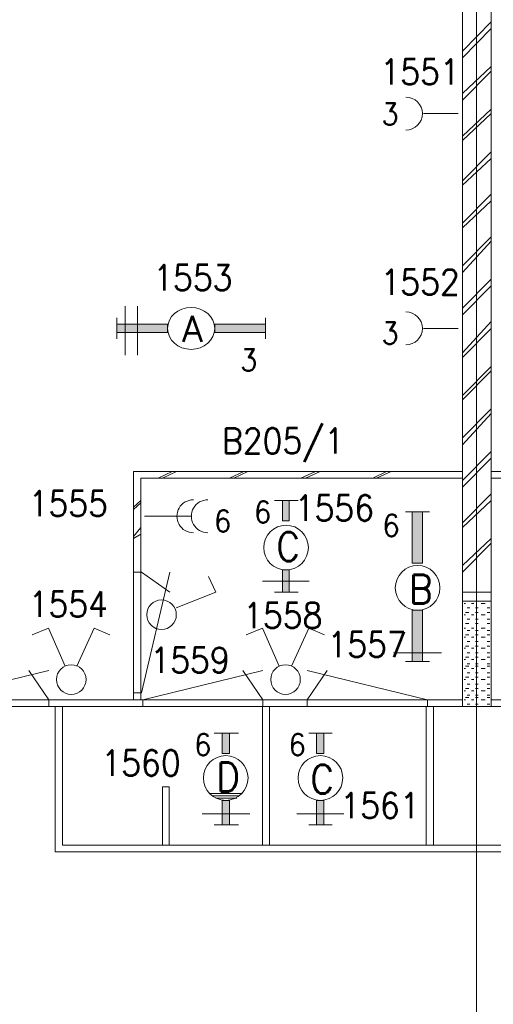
# Model space of a CAD drawing. Header units: metres. Extents: x -167 to -48, y -1901 to -1817.
# Tile 51 of 55: x -70.74 to -67.42, y -1851.57 to -1844.7. Entities that reach past the tile are written whole.
import ezdxf
from ezdxf.enums import TextEntityAlignment as Align

# ---------------------------------------------------------------- set-up
doc = ezdxf.new("R2010")
doc.units = ezdxf.units.M
doc.header["$MEASUREMENT"] = 0
doc.layers.add('Level 1', color=1, linetype='Continuous', lineweight=0)
doc.styles.add('Style-STANDARD', font='STANDARD.shx')

# ---------------------------------------------------------------- blocks, each defined once
blk = doc.blocks.new('1260')
at = {"layer": 'Level 1', "color": 1, "linetype": 'Continuous', "lineweight": 0}
for p, q in [((-630.0001, -100), (-630.0001, 100)), ((630.0001, -100), (630.0001, 100))]:
    blk.add_line(p, q, dxfattribs=at)
blk.add_circle((0, 0), 200, dxfattribs=at)
at = {"layer": 'Level 1', "color": 1, "linetype": 'Continuous', "lineweight": 0, "extrusion": (0, 0, -1)}
blk.add_solid([(200, 40), (630.0001, 40), (200, -40), (630.0001, -40)], dxfattribs=at)
at = {"layer": 'Level 1', "color": 1, "linetype": 'Continuous', "lineweight": 0}
blk.add_solid([(200, -40), (630.0001, -40), (200, 40), (630.0001, 40)], dxfattribs=at)
for points in [[(-200, 40), (-630.0001, 40), (-630.0001, -40), (-200, -40)], [(200, -40), (630.0001, -40), (630.0001, 40), (200, 40)]]:
    blk.add_3dface(points, dxfattribs=at)
at = {"layer": 'Level 1', "color": 1, "linetype": 'Continuous', "lineweight": 0, "style": 'Style-STANDARD'}
blk.add_text('A', height=250, dxfattribs=at).set_placement((-77.7681, -128.6793))

msp = doc.modelspace()

# ---------------------------------------------------------------- linework, layer by layer
at = {"layer": 'Level 1', "color": 11, "linetype": 'Continuous', "lineweight": 0}
for p, q in [((-67.5405, -1838.6015), (-67.5405, -1865.3047)), ((-153.3511, -1849.4921), (-53.8081, -1849.4921))]:
    msp.add_line(p, q, dxfattribs=at)
at = {"layer": 'Level 1', "color": 1, "linetype": 'Continuous', "lineweight": 0}
for p, q in [((-67.6382, -1842.1171), (-67.6382, -1849.4921)), ((-67.4389, -1842.1171), (-67.4389, -1849.4921)), ((-67.4389, -1844.7109), (-67.6382, -1844.9141)), ((-67.4389, -1844.7578), (-67.6382, -1844.9609)), ((-67.4389, -1845.0234), (-67.6382, -1845.2109)), ((-67.4389, -1845.0546), (-67.6382, -1845.2577)), ((-67.4389, -1845.3203), (-67.6382, -1845.5078)), ((-67.6694, -1845.3516), (-67.9116, -1845.3516)), ((-67.4389, -1845.3516), (-67.6382, -1845.5391)), ((-67.4389, -1845.6172), (-67.6382, -1845.8203)), ((-67.4389, -1845.664), (-67.6382, -1845.8515)), ((-67.4389, -1845.914), (-67.6382, -1846.1171)), ((-67.4389, -1845.961), (-67.6382, -1846.1484)), ((-67.4389, -1846.211), (-67.6382, -1846.4141)), ((-67.4389, -1846.2422), (-67.6382, -1846.4609)), ((-67.4389, -1846.5078), (-67.6382, -1846.7109)), ((-67.4389, -1846.5546), (-67.6382, -1846.7578)), ((-69.9975, -1846.6953), (-69.9975, -1847.039)), ((-69.9116, -1846.6953), (-69.9116, -1847.039)), ((-67.4389, -1846.8046), (-67.6382, -1847.0234)), ((-67.6694, -1846.8516), (-67.9116, -1846.8516)), ((-67.4389, -1846.8516), (-67.6382, -1847.0546)), ((-67.4389, -1847.1172), (-67.6382, -1847.3203)), ((-67.4389, -1847.1484), (-67.6382, -1847.3516)), ((-67.4389, -1847.414), (-67.6382, -1847.6172)), ((-67.4389, -1847.4453), (-67.6382, -1847.664)), ((-67.4389, -1847.7109), (-67.6382, -1847.914)), ((-67.4389, -1847.7578), (-67.6382, -1847.961)), ((-69.9389, -1847.8515), (-69.9389, -1849.4453)), ((-67.6382, -1847.8515), (-69.9389, -1847.8515)), ((-69.6694, -1847.8515), (-69.7671, -1847.8984)), ((-69.6382, -1847.8515), (-69.7358, -1847.8984)), ((-69.1674, -1847.8515), (-69.2671, -1847.8984)), ((-69.1401, -1847.8515), (-69.2378, -1847.8984)), ((-68.6674, -1847.8515), (-68.769, -1847.8984)), ((-68.6342, -1847.8515), (-68.7378, -1847.8984)), ((-68.1694, -1847.8515), (-68.2651, -1847.8984)), ((-68.1382, -1847.8515), (-68.2397, -1847.8984)), ((-67.4389, -1847.8515), (-65.1401, -1847.8515)), ((-67.6382, -1847.8984), (-69.8882, -1847.8984)), ((-69.8882, -1847.8984), (-69.8882, -1849.4453)), ((-67.4389, -1847.8984), (-65.1889, -1847.8984)), ((-67.4389, -1848.0078), (-67.6382, -1848.211)), ((-69.8882, -1848.0547), (-69.9389, -1848.1015)), ((-69.8882, -1848.0703), (-69.9389, -1848.1171)), ((-68.9546, -1848.0547), (-68.7885, -1848.0547)), ((-67.4389, -1848.0547), (-67.6382, -1848.2422)), ((-67.8706, -1848.1327), (-68.0385, -1848.1327)), ((-69.5366, -1848.164), (-69.8628, -1848.164)), ((-69.8882, -1848.2422), (-69.9389, -1848.3046)), ((-69.8882, -1848.289), (-69.9389, -1848.3203)), ((-67.4389, -1848.3203), (-67.6382, -1848.5078)), ((-67.4389, -1848.3515), (-67.6382, -1848.5546)), ((-69.935, -1848.5546), (-69.8842, -1848.5546)), ((-69.8842, -1849.3984), (-69.685, -1848.5546)), ((-69.8842, -1848.5546), (-69.685, -1848.6953)), ((-69.3647, -1848.6953), (-69.4155, -1848.5859)), ((-69.0366, -1848.6172), (-68.7104, -1848.6172)), ((-69.6421, -1848.8046), (-69.3647, -1848.6953)), ((-68.9546, -1848.6953), (-68.7885, -1848.6953)), ((-67.4389, -1848.6953), (-67.6382, -1848.6953)), ((-67.4389, -1848.7578), (-67.6382, -1848.7578)), ((-67.5952, -1848.7578), (-67.6186, -1848.7578)), ((-67.5288, -1848.7578), (-67.5483, -1848.7578)), ((-67.4467, -1848.7578), (-67.4663, -1848.7578)), ((-67.6186, -1848.7734), (-67.6264, -1848.7734)), ((-67.5952, -1848.836), (-67.6186, -1848.836)), ((-67.5874, -1848.8046), (-67.6069, -1848.8046)), ((-67.56, -1848.7734), (-67.5757, -1848.7734)), ((-67.5288, -1848.8046), (-67.5483, -1848.8046)), ((-67.5288, -1848.836), (-67.5483, -1848.836)), ((-67.48, -1848.7734), (-67.5092, -1848.7734)), ((-67.4467, -1848.8046), (-67.4663, -1848.8046)), ((-67.4467, -1848.836), (-67.4663, -1848.836)), ((-67.6186, -1848.8516), (-67.6264, -1848.8516)), ((-67.5874, -1848.8828), (-67.6069, -1848.8828)), ((-67.56, -1848.8516), (-67.5757, -1848.8516)), ((-67.5288, -1848.8828), (-67.5483, -1848.8828)), ((-67.48, -1848.8516), (-67.5092, -1848.8516)), ((-67.4467, -1848.8828), (-67.4663, -1848.8828)), ((-70.5346, -1848.9453), (-70.6479, -1848.9921)), ((-70.4174, -1849.2109), (-70.5346, -1848.9453)), ((-70.3354, -1849.2109), (-70.2143, -1848.9453)), ((-70.2143, -1848.9453), (-70.105, -1848.9921)), ((-69.0366, -1848.9453), (-69.1518, -1848.9921)), ((-68.9214, -1849.2109), (-69.0366, -1848.9453)), ((-68.8354, -1849.2109), (-68.7124, -1848.9453)), ((-68.7124, -1848.9453), (-68.605, -1848.9921)), ((-67.6186, -1848.9453), (-67.6264, -1848.9453)), ((-67.5952, -1848.9141), (-67.6186, -1848.9141)), ((-67.5874, -1848.9609), (-67.6069, -1848.9609)), ((-67.56, -1848.9453), (-67.5757, -1848.9453)), ((-67.5288, -1848.9141), (-67.5483, -1848.9141)), ((-67.5288, -1848.9609), (-67.5483, -1848.9609)), ((-67.48, -1848.9453), (-67.5092, -1848.9453)), ((-67.4467, -1848.9141), (-67.4663, -1848.9141)), ((-67.4467, -1848.9609), (-67.4663, -1848.9609)), ((-67.6186, -1849.0078), (-67.6264, -1849.0078)), ((-67.5952, -1848.9921), (-67.6186, -1848.9921)), ((-67.5874, -1849.039), (-67.6069, -1849.039)), ((-67.56, -1849.0078), (-67.5757, -1849.0078)), ((-67.5288, -1848.9921), (-67.5483, -1848.9921)), ((-67.5288, -1849.039), (-67.5483, -1849.039)), ((-67.48, -1849.0078), (-67.5092, -1849.0078)), ((-67.4467, -1848.9921), (-67.4663, -1848.9921)), ((-67.4467, -1849.039), (-67.4663, -1849.039)), ((-67.6186, -1849.086), (-67.6264, -1849.086)), ((-67.5952, -1849.0703), (-67.6186, -1849.0703)), ((-67.56, -1849.086), (-67.5757, -1849.086)), ((-67.5288, -1849.0703), (-67.5483, -1849.0703)), ((-67.48, -1849.086), (-67.5092, -1849.086)), ((-67.4467, -1849.0703), (-67.4663, -1849.0703)), ((-68.1206, -1849.1172), (-67.7866, -1849.1172)), ((-67.8706, -1849.1797), (-68.0385, -1849.1797)), ((-67.6186, -1849.164), (-67.6264, -1849.164)), ((-67.5952, -1849.1484), (-67.6186, -1849.1484)), ((-67.5874, -1849.1172), (-67.6069, -1849.1172)), ((-67.56, -1849.164), (-67.5757, -1849.164)), ((-67.5288, -1849.1172), (-67.5483, -1849.1172)), ((-67.5288, -1849.1484), (-67.5483, -1849.1484)), ((-67.48, -1849.164), (-67.5092, -1849.164)), ((-67.4467, -1849.1172), (-67.4663, -1849.1172)), ((-67.4467, -1849.1484), (-67.4663, -1849.1484)), ((-71.3706, -1849.4453), (-70.5307, -1849.2421)), ((-70.5307, -1849.4453), (-70.6714, -1849.2421)), ((-69.8745, -1849.4453), (-69.0346, -1849.2421)), ((-69.0346, -1849.4453), (-69.1753, -1849.2421)), ((-67.8842, -1849.4453), (-68.726, -1849.2421)), ((-68.726, -1849.4453), (-68.5854, -1849.2421)), ((-67.6186, -1849.2265), (-67.6264, -1849.2265)), ((-67.5952, -1849.2109), (-67.6186, -1849.2109)), ((-67.5874, -1849.1953), (-67.6069, -1849.1953)), ((-67.56, -1849.2265), (-67.5757, -1849.2265)), ((-67.5288, -1849.1953), (-67.5483, -1849.1953)), ((-67.5288, -1849.2109), (-67.5483, -1849.2109)), ((-67.48, -1849.2265), (-67.5092, -1849.2265)), ((-67.4467, -1849.1953), (-67.4663, -1849.1953)), ((-67.4467, -1849.2109), (-67.4663, -1849.2109)), ((-67.6186, -1849.3047), (-67.6264, -1849.3047)), ((-67.5952, -1849.2891), (-67.6186, -1849.2891)), ((-67.5874, -1849.2577), (-67.6069, -1849.2577)), ((-67.56, -1849.3047), (-67.5757, -1849.3047)), ((-67.5288, -1849.2577), (-67.5483, -1849.2577)), ((-67.5288, -1849.2891), (-67.5483, -1849.2891)), ((-67.48, -1849.3047), (-67.5092, -1849.3047)), ((-67.4467, -1849.2577), (-67.4663, -1849.2577)), ((-67.4467, -1849.2891), (-67.4663, -1849.2891)), ((-67.6186, -1849.3828), (-67.6264, -1849.3828)), ((-67.5952, -1849.3672), (-67.6186, -1849.3672)), ((-67.5874, -1849.3359), (-67.6069, -1849.3359)), ((-67.56, -1849.3828), (-67.5757, -1849.3828)), ((-67.5288, -1849.3359), (-67.5483, -1849.3359)), ((-67.5288, -1849.3672), (-67.5483, -1849.3672)), ((-67.48, -1849.3828), (-67.5092, -1849.3828)), ((-67.4467, -1849.3359), (-67.4663, -1849.3359)), ((-67.4467, -1849.3672), (-67.4663, -1849.3672)), ((-71.435, -1849.4453), (-67.6382, -1849.4453)), ((-70.5307, -1849.4921), (-70.5307, -1849.4453)), ((-69.935, -1849.3984), (-69.8842, -1849.3984)), ((-69.8745, -1849.4921), (-69.8745, -1849.4453)), ((-69.0346, -1849.4921), (-69.0346, -1849.4453)), ((-68.726, -1849.4921), (-68.726, -1849.4453)), ((-67.8842, -1849.4921), (-67.8842, -1849.4453)), ((-67.6186, -1849.4453), (-67.6264, -1849.4453)), ((-67.5952, -1849.4296), (-67.6186, -1849.4296)), ((-67.5874, -1849.414), (-67.6069, -1849.414)), ((-67.56, -1849.4453), (-67.5757, -1849.4453)), ((-67.5288, -1849.414), (-67.5483, -1849.414)), ((-67.5288, -1849.4296), (-67.5483, -1849.4296)), ((-67.48, -1849.4453), (-67.5092, -1849.4453)), ((-67.4467, -1849.414), (-67.4663, -1849.414)), ((-67.4467, -1849.4296), (-67.4663, -1849.4296)), ((-67.4389, -1849.4453), (-63.644, -1849.4453)), ((-151.5542, -1849.4921), (-63.644, -1849.4921)), ((-70.4878, -1849.4921), (-70.4878, -1850.5078)), ((-70.437, -1849.4921), (-70.437, -1850.4609)), ((-69.0366, -1849.4921), (-69.0366, -1850.4609)), ((-68.9878, -1849.4921), (-68.9878, -1850.4609)), ((-67.8921, -1849.4921), (-67.8921, -1850.4609)), ((-67.8413, -1849.4921), (-67.8413, -1850.4609)), ((-67.5874, -1849.4765), (-67.6069, -1849.4765)), ((-67.5288, -1849.4765), (-67.5483, -1849.4765)), ((-67.4467, -1849.4765), (-67.4663, -1849.4765)), ((-69.3764, -1849.6796), (-69.2046, -1849.6796)), ((-68.7124, -1849.6796), (-68.5503, -1849.6796)), ((-69.7358, -1850.4609), (-69.7358, -1850.0547)), ((-69.7358, -1850.0547), (-69.6889, -1850.0547)), ((-69.6889, -1850.0547), (-69.6889, -1850.4609)), ((-69.4077, -1850.1015), (-69.1772, -1850.1015)), ((-69.3979, -1850.1015), (-69.2007, -1850.1015)), ((-69.3842, -1850.1171), (-69.2046, -1850.1171)), ((-69.3647, -1850.1327), (-69.2163, -1850.1327)), ((-69.3569, -1850.1327), (-69.2495, -1850.1327)), ((-69.4585, -1850.2422), (-69.1264, -1850.2422)), ((-68.7983, -1850.2422), (-68.4682, -1850.2422)), ((-69.3764, -1850.3203), (-69.2046, -1850.3203)), ((-68.7124, -1850.3203), (-68.5503, -1850.3203)), ((-70.437, -1850.4609), (-64.644, -1850.4609)), ((-70.4878, -1850.5078), (-64.5932, -1850.5078))]:
    msp.add_line(p, q, dxfattribs=at)
for centre, radius in [((-68.8725, -1848.3828), 0.1562), ((-67.9526, -1848.6641), 0.1562), ((-69.7436, -1848.8516), 0.1035), ((-70.3745, -1849.3047), 0.1035), ((-68.8764, -1849.3047), 0.1035), ((-69.2944, -1849.9922), 0.1562), ((-68.6323, -1849.9922), 0.1562)]:
    msp.add_circle(centre, radius, dxfattribs=at)
for centre, start, end in [((-68.0346, -1845.3516), 270.00006, 89.99997), ((-68.0346, -1846.8516), 270.00006, 89.99997), ((-69.521, -1848.164), 90.00002, 270.00019), ((-69.4194, -1848.164), 90.00002, 270.00019)]:
    msp.add_arc(centre, 0.1152, start, end, dxfattribs=at)
for points in [[(-68.851, -1848.1953), (-68.8979, -1848.1953), (-68.851, -1848.0547), (-68.8979, -1848.0547)], [(-67.9194, -1848.4922), (-67.9194, -1848.1327), (-67.9897, -1848.4922), (-67.9897, -1848.1327)], [(-68.851, -1848.6953), (-68.8979, -1848.6953), (-68.851, -1848.539), (-68.8979, -1848.539)], [(-69.2671, -1849.8203), (-69.3198, -1849.8203), (-69.2671, -1849.6796), (-69.3198, -1849.6796)], [(-68.6089, -1849.8203), (-68.6596, -1849.8203), (-68.6089, -1849.6796), (-68.6596, -1849.6796)], [(-69.2671, -1850.3203), (-69.3198, -1850.3203), (-69.2671, -1850.1484), (-69.3198, -1850.1484)], [(-68.6089, -1850.3203), (-68.6596, -1850.3203), (-68.6089, -1850.1484), (-68.6596, -1850.1484)]]:
    msp.add_solid(points, dxfattribs=at)
at = {"layer": 'Level 1', "color": 1, "linetype": 'Continuous', "lineweight": 0, "extrusion": (0, 0, -1)}
msp.add_solid([(67.9897, -1848.8202), (67.9897, -1849.1797), (67.9194, -1848.8202), (67.9194, -1849.1797)], dxfattribs=at)
at = {"layer": 'Level 1', "color": 1, "linetype": 'Continuous', "lineweight": 0}
for points in [[(-68.851, -1848.1953), (-68.8979, -1848.1953), (-68.8979, -1848.0547), (-68.851, -1848.0547)], [(-67.9194, -1848.4922), (-67.9194, -1848.1327), (-67.9897, -1848.1327), (-67.9897, -1848.4922)], [(-68.851, -1848.6953), (-68.8979, -1848.6953), (-68.8979, -1848.539), (-68.851, -1848.539)], [(-67.9897, -1848.8202), (-67.9897, -1849.1797), (-67.9194, -1849.1797), (-67.9194, -1848.8202)], [(-69.2671, -1849.8203), (-69.3198, -1849.8203), (-69.3198, -1849.6796), (-69.2671, -1849.6796)], [(-68.6089, -1849.8203), (-68.6596, -1849.8203), (-68.6596, -1849.6796), (-68.6089, -1849.6796)], [(-69.2671, -1850.3203), (-69.3198, -1850.3203), (-69.3198, -1850.1484), (-69.2671, -1850.1484)], [(-68.6089, -1850.3203), (-68.6596, -1850.3203), (-68.6596, -1850.1484), (-68.6089, -1850.1484)]]:
    msp.add_3dface(points, dxfattribs=at)

# ---------------------------------------------------------------- block references
at = {"layer": 'Level 1', "color": 1, "linetype": 'Continuous', "lineweight": 0, "xscale": 0.000824, "yscale": 0.000732}
msp.add_blockref('1260', (-69.5366, -1846.8516), dxfattribs=at)

# ---------------------------------------------------------------- texts
at = {"layer": 'Level 1', "color": 1, "linetype": 'Continuous', "lineweight": 0, "style": 'Style-STANDARD'}
for s, height, p in [('1551', 0.1777, (-67.9356, -1845.1484)), ('3', 0.1523, (-68.1454, -1845.4296)), ('1553', 0.1777, (-69.5247, -1846.5859)), ('1552', 0.1777, (-67.9349, -1846.6172)), ('3', 0.1523, (-68.1454, -1846.9609)), ('3', 0.1523, (-69.1336, -1847.1484)), ('B205/1', 0.1777, (-68.8944, -1847.7266)), ('1555', 0.1777, (-70.3958, -1848.164)), ('6', 0.1523, (-69.0366, -1848.211)), ('1556', 0.1777, (-68.5352, -1848.1953)), ('6', 0.1523, (-69.3159, -1848.2734)), ('6', 0.1523, (-68.1382, -1848.3046)), ('1554', 0.1777, (-70.3958, -1848.8672)), ('1558', 0.1777, (-68.8958, -1848.9453)), ('1557', 0.1777, (-68.306, -1849.1484)), ('1559', 0.1777, (-69.5443, -1849.2577)), ('6', 0.1523, (-69.4546, -1849.8359)), ('6', 0.1523, (-68.7944, -1849.8359)), ('1560', 0.1777, (-69.8868, -1849.9766)), ('1561', 0.1777, (-68.2156, -1850.2734))]:
    msp.add_text(s, height=height, dxfattribs=at).set_placement(p, align=Align.CENTER)
for s, p in [('C', (-68.9409, -1848.4766)), ('B', (-68.0132, -1848.7734)), ('D', (-69.3608, -1850.0859)), ('C', (-68.7026, -1850.1015))]:
    msp.add_text(s, height=0.2011, dxfattribs=at).set_placement(p)

doc.saveas('drawing.dxf')
